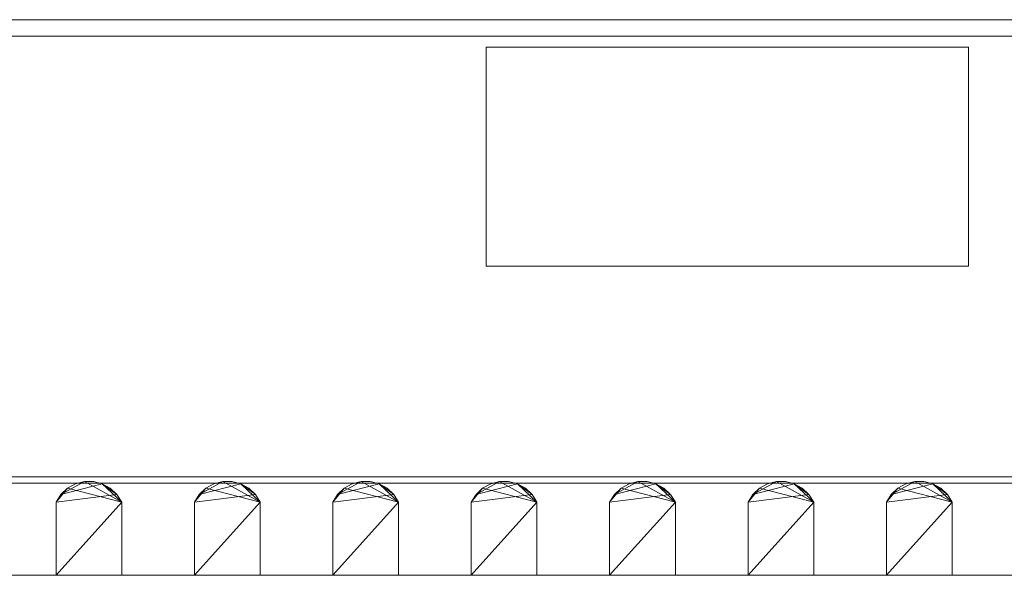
# Model space of a CAD drawing. Header units: millimetres. Extents: x -361 to 361, y 0 to 101.
# Tile 4 of 5: x -13 to 167, y 0 to 101. Entities that reach past the tile are written whole.
import ezdxf

# ---------------------------------------------------------------- set-up
doc = ezdxf.new("R2010")
doc.units = ezdxf.units.MM

# ---------------------------------------------------------------- blocks, each defined once
blk = doc.blocks.new('RSen_56_ME_FB_convector - hybrid - fresh air intake_jaga - clcm_01007218_bbn - wood natural color_jaga_clima canal hybrid_lxhxd 723x101_4x180_4 mm-283921-3D view')
at = {"lineweight": 18}
mesh = blk.add_polyface(dxfattribs=at)
corners = [(160.5, -90.2, -96.4), (72.5, -90.2, -96.4), (72.5, -90.2, -56.4), (160.5, -90.2, -56.4)]
mesh.append_faces([[corners[k] for k in face] for face in [(0, 1, 2, 3)]])
mesh = blk.add_polyface(dxfattribs=at)
corners = [(160.5, -120.2, -56.4), (160.5, -90.2, -56.4), (72.5, -90.2, -56.4), (72.5, -120.2, -56.4)]
mesh.append_faces([[corners[k] for k in face] for face in [(0, 1, 2, 3)]])
mesh = blk.add_polyface(dxfattribs=at)
corners = [(72.5, -120.2, -56.4), (72.5, -90.2, -56.4), (72.5, -90.2, -96.4), (72.5, -120.2, -96.4)]
mesh.append_faces([[corners[k] for k in face] for face in [(0, 1, 2, 3)]])
mesh = blk.add_polyface(dxfattribs=at)
corners = [(72.5, -120.2, -96.4), (72.5, -90.2, -96.4), (160.5, -90.2, -96.4), (160.5, -120.2, -96.4)]
mesh.append_faces([[corners[k] for k in face] for face in [(0, 1, 2, 3)]])
mesh = blk.add_polyface(dxfattribs=at)
corners = [(160.5, -120.2, -96.4), (160.5, -90.2, -96.4), (160.5, -90.2, -56.4), (160.5, -120.2, -56.4)]
mesh.append_faces([[corners[k] for k in face] for face in [(0, 1, 2, 3)]])
mesh = blk.add_polyface(dxfattribs=at)
corners = [(72.5, -120.2, -56.4), (72.5, -120.2, -96.4), (160.5, -120.2, -96.4), (160.5, -120.2, -56.4)]
mesh.append_faces([[corners[k] for k in face] for face in [(0, 1, 2, 3)]])
blk = doc.blocks.new('RSen_56_ME_FB_SOg - wood - clima canal - SH_jaga - standard-286464-3D view')
at = {"lineweight": 18}
mesh = blk.add_polyface(dxfattribs=at)
corners = [(361.5, -90.2, -101.4), (-361.5, -90.2, -101.4), (-361.5, 90.2, -101.4), (361.5, 90.2, -101.4)]
mesh.append_faces([[corners[k] for k in face] for face in [(0, 1, 2, 3)]])
mesh = blk.add_polyface(dxfattribs=at)
corners = [(-361.5, 90.2, -101.4), (-361.5, 90.2), (361.5, 90.2), (361.5, 90.2, -101.4)]
mesh.append_faces([[corners[k] for k in face] for face in [(0, 1, 2, 3)]])
mesh = blk.add_polyface(dxfattribs=at)
corners = [(361.5, -90.2), (361.5, 90.2), (-361.5, 90.2), (-361.5, -90.2), (359.28, 87.98), (359.28, -87.98), (-359.28, -87.98), (-359.28, 87.98)]
mesh.append_faces([[corners[k] for k in face] for face in [(3, 6, 7, 2), (6, 3, 0, 5)]], dxfattribs={"vtx0": -1, "vtx2": -1})
mesh.append_faces([[corners[k] for k in face] for face in [(1, 2, 7, 4), (4, 5, 0, 1)]], dxfattribs={"vtx1": -1, "vtx3": -1})
mesh = blk.add_polyface(dxfattribs=at)
corners = [(359.28, 87.98, -98.4), (-359.28, 87.98, -98.4), (-359.28, -87.98, -98.4), (359.28, -87.98, -98.4)]
mesh.append_faces([[corners[k] for k in face] for face in [(0, 1, 2, 3)]])
mesh = blk.add_polyface(dxfattribs=at)
corners = [(359.28, 87.98, -18), (359.28, -87.98, -18), (-359.28, -87.98, -18), (-359.28, 87.98, -18), (348.78, -77.48, -18), (348.78, 77.48, -18), (-348.78, 77.48, -18), (-348.78, -77.48, -18)]
mesh.append_faces([[corners[k] for k in face] for face in [(3, 6, 7, 2), (6, 3, 0, 5)]], dxfattribs={"vtx0": -1, "vtx2": -1})
mesh.append_faces([[corners[k] for k in face] for face in [(1, 2, 7, 4), (4, 5, 0, 1)]], dxfattribs={"vtx1": -1, "vtx3": -1})
mesh = blk.add_polyface(dxfattribs=at)
corners = [(359.28, -87.98, -16.79), (359.28, 87.98, -16.79), (-359.28, 87.98, -16.79), (-359.28, -87.98, -16.79), (348.78, 77.48, -16.79), (348.78, -77.48, -16.79), (-348.78, -77.48, -16.79), (-348.78, 77.48, -16.79)]
mesh.append_faces([[corners[k] for k in face] for face in [(3, 6, 7, 2), (6, 3, 0, 5)]], dxfattribs={"vtx0": -1, "vtx2": -1})
mesh.append_faces([[corners[k] for k in face] for face in [(1, 2, 7, 4), (4, 5, 0, 1)]], dxfattribs={"vtx1": -1, "vtx3": -1})
mesh = blk.add_polyface(dxfattribs=at)
corners = [(359.28, 87.98), (-359.28, 87.98), (-359.28, 87.98, -16.79), (359.28, 87.98, -16.79)]
mesh.append_faces([[corners[k] for k in face] for face in [(0, 1, 2, 3)]])
mesh = blk.add_polyface(dxfattribs=at)
corners = [(-359.28, 87.98, -18), (-359.28, 87.98, -98.4), (359.28, 87.98, -98.4), (359.28, 87.98, -18)]
mesh.append_faces([[corners[k] for k in face] for face in [(0, 1, 2, 3)]])
mesh = blk.add_polyface(dxfattribs=at)
corners = [(-6, 84.2), (6, 84.2), (6, 84.2, -13.35), (5.12, 84.2, -14.76), (3.91, 84.2, -15.91), (2.45, 84.2, -16.72), (0.83, 84.2, -17.14), (-0.83, 84.2, -17.14), (-2.45, 84.2, -16.72), (-3.91, 84.2, -15.91), (-5.12, 84.2, -14.76), (-6, 84.2, -13.35)]
mesh.append_faces([[corners[k] for k in face] for face in [(2, 0, 1)]], dxfattribs={"vtx0": -1})
mesh.append_faces([[corners[k] for k in face] for face in [(7, 10, 5, 6)]], dxfattribs={"vtx0": -1, "vtx1": -1})
mesh.append_faces([[corners[k] for k in face] for face in [(4, 5, 3)]], dxfattribs={"vtx1": -1})
mesh.append_faces([[corners[k] for k in face] for face in [(10, 11, 3, 5)]], dxfattribs={"vtx1": -1, "vtx2": -1, "vtx3": -1})
mesh.append_faces([[corners[k] for k in face] for face in [(11, 0, 2, 3)]], dxfattribs={"vtx1": -1, "vtx3": -1})
mesh.append_faces([[corners[k] for k in face] for face in [(7, 8, 9, 10)]], dxfattribs={"vtx3": -1})
mesh = blk.add_polyface(dxfattribs=at)
corners = [(-6, -84.2), (-6, 84.2), (-6, 84.2, -13.35), (-6, -84.2, -13.35)]
mesh.append_faces([[corners[k] for k in face] for face in [(0, 1, 2, 3)]])
mesh = blk.add_polyface(dxfattribs=at)
corners = [(6, -84.2), (6, 84.2), (-6, 84.2), (-6, -84.2)]
mesh.append_faces([[corners[k] for k in face] for face in [(0, 1, 2, 3)]])
mesh = blk.add_polyface(dxfattribs=at)
corners = [(6, -84.2, -13.35), (5.12, -84.2, -14.76), (3.91, -84.2, -15.91), (2.45, -84.2, -16.72), (0.83, -84.2, -17.14), (-0.83, -84.2, -17.14), (-2.45, -84.2, -16.72), (-3.91, -84.2, -15.91), (-5.12, -84.2, -14.76), (-6, -84.2, -13.35), (-6, 84.2, -13.35), (-5.12, 84.2, -14.76), (-3.91, 84.2, -15.91), (-2.45, 84.2, -16.72), (-0.83, 84.2, -17.14), (0.83, 84.2, -17.14), (2.45, 84.2, -16.72), (3.91, 84.2, -15.91), (5.12, 84.2, -14.76), (6, 84.2, -13.35)]
mesh.append_faces([[corners[k] for k in face] for face in [(6, 13, 14, 5), (7, 12, 13, 6)]], dxfattribs={"vtx0": -1, "vtx2": -1})
mesh.append_faces([[corners[k] for k in face] for face in [(10, 11, 8, 9)]], dxfattribs={"vtx1": -1})
mesh.append_faces([[corners[k] for k in face] for face in [(11, 12, 7, 8), (4, 5, 14, 15), (15, 16, 3, 4), (17, 18, 1, 2), (16, 17, 2, 3)]], dxfattribs={"vtx1": -1, "vtx3": -1})
mesh.append_faces([[corners[k] for k in face] for face in [(18, 19, 0, 1)]], dxfattribs={"vtx3": -1})
mesh = blk.add_polyface(dxfattribs=at)
corners = [(6, -84.2, -13.35), (6, 84.2, -13.35), (6, 84.2), (6, -84.2)]
mesh.append_faces([[corners[k] for k in face] for face in [(0, 1, 2, 3)]])
mesh = blk.add_polyface(dxfattribs=at)
corners = [(19.25, 84.2), (31.25, 84.2), (31.25, 84.2, -13.35), (30.37, 84.2, -14.76), (29.16, 84.2, -15.91), (27.7, 84.2, -16.72), (26.08, 84.2, -17.14), (24.42, 84.2, -17.14), (22.8, 84.2, -16.72), (21.34, 84.2, -15.91), (20.13, 84.2, -14.76), (19.25, 84.2, -13.35)]
mesh.append_faces([[corners[k] for k in face] for face in [(2, 0, 1)]], dxfattribs={"vtx0": -1})
mesh.append_faces([[corners[k] for k in face] for face in [(7, 10, 5, 6)]], dxfattribs={"vtx0": -1, "vtx1": -1})
mesh.append_faces([[corners[k] for k in face] for face in [(4, 5, 3)]], dxfattribs={"vtx1": -1})
mesh.append_faces([[corners[k] for k in face] for face in [(10, 11, 3, 5)]], dxfattribs={"vtx1": -1, "vtx2": -1, "vtx3": -1})
mesh.append_faces([[corners[k] for k in face] for face in [(11, 0, 2, 3)]], dxfattribs={"vtx1": -1, "vtx3": -1})
mesh.append_faces([[corners[k] for k in face] for face in [(7, 8, 9, 10)]], dxfattribs={"vtx3": -1})
mesh = blk.add_polyface(dxfattribs=at)
corners = [(19.25, -84.2), (19.25, 84.2), (19.25, 84.2, -13.35), (19.25, -84.2, -13.35)]
mesh.append_faces([[corners[k] for k in face] for face in [(0, 1, 2, 3)]])
mesh = blk.add_polyface(dxfattribs=at)
corners = [(31.25, -84.2), (31.25, 84.2), (19.25, 84.2), (19.25, -84.2)]
mesh.append_faces([[corners[k] for k in face] for face in [(0, 1, 2, 3)]])
mesh = blk.add_polyface(dxfattribs=at)
corners = [(31.25, -84.2, -13.35), (30.37, -84.2, -14.76), (29.16, -84.2, -15.91), (27.7, -84.2, -16.72), (26.08, -84.2, -17.14), (24.42, -84.2, -17.14), (22.8, -84.2, -16.72), (21.34, -84.2, -15.91), (20.13, -84.2, -14.76), (19.25, -84.2, -13.35), (19.25, 84.2, -13.35), (20.13, 84.2, -14.76), (21.34, 84.2, -15.91), (22.8, 84.2, -16.72), (24.42, 84.2, -17.14), (26.08, 84.2, -17.14), (27.7, 84.2, -16.72), (29.16, 84.2, -15.91), (30.37, 84.2, -14.76), (31.25, 84.2, -13.35)]
mesh.append_faces([[corners[k] for k in face] for face in [(6, 13, 14, 5), (7, 12, 13, 6)]], dxfattribs={"vtx0": -1, "vtx2": -1})
mesh.append_faces([[corners[k] for k in face] for face in [(10, 11, 8, 9)]], dxfattribs={"vtx1": -1})
mesh.append_faces([[corners[k] for k in face] for face in [(11, 12, 7, 8), (4, 5, 14, 15), (15, 16, 3, 4), (17, 18, 1, 2), (16, 17, 2, 3)]], dxfattribs={"vtx1": -1, "vtx3": -1})
mesh.append_faces([[corners[k] for k in face] for face in [(18, 19, 0, 1)]], dxfattribs={"vtx3": -1})
mesh = blk.add_polyface(dxfattribs=at)
corners = [(31.25, -84.2, -13.35), (31.25, 84.2, -13.35), (31.25, 84.2), (31.25, -84.2)]
mesh.append_faces([[corners[k] for k in face] for face in [(0, 1, 2, 3)]])
mesh = blk.add_polyface(dxfattribs=at)
corners = [(44.5, 84.2), (56.5, 84.2), (56.5, 84.2, -13.35), (55.62, 84.2, -14.76), (54.41, 84.2, -15.91), (52.95, 84.2, -16.72), (51.33, 84.2, -17.14), (49.67, 84.2, -17.14), (48.05, 84.2, -16.72), (46.59, 84.2, -15.91), (45.38, 84.2, -14.76), (44.5, 84.2, -13.35)]
mesh.append_faces([[corners[k] for k in face] for face in [(2, 0, 1)]], dxfattribs={"vtx0": -1})
mesh.append_faces([[corners[k] for k in face] for face in [(7, 10, 5, 6)]], dxfattribs={"vtx0": -1, "vtx1": -1})
mesh.append_faces([[corners[k] for k in face] for face in [(4, 5, 3)]], dxfattribs={"vtx1": -1})
mesh.append_faces([[corners[k] for k in face] for face in [(10, 11, 3, 5)]], dxfattribs={"vtx1": -1, "vtx2": -1, "vtx3": -1})
mesh.append_faces([[corners[k] for k in face] for face in [(11, 0, 2, 3)]], dxfattribs={"vtx1": -1, "vtx3": -1})
mesh.append_faces([[corners[k] for k in face] for face in [(7, 8, 9, 10)]], dxfattribs={"vtx3": -1})
mesh = blk.add_polyface(dxfattribs=at)
corners = [(44.5, -84.2), (44.5, 84.2), (44.5, 84.2, -13.35), (44.5, -84.2, -13.35)]
mesh.append_faces([[corners[k] for k in face] for face in [(0, 1, 2, 3)]])
mesh = blk.add_polyface(dxfattribs=at)
corners = [(56.5, -84.2), (56.5, 84.2), (44.5, 84.2), (44.5, -84.2)]
mesh.append_faces([[corners[k] for k in face] for face in [(0, 1, 2, 3)]])
mesh = blk.add_polyface(dxfattribs=at)
corners = [(56.5, -84.2, -13.35), (55.62, -84.2, -14.76), (54.41, -84.2, -15.91), (52.95, -84.2, -16.72), (51.33, -84.2, -17.14), (49.67, -84.2, -17.14), (48.05, -84.2, -16.72), (46.59, -84.2, -15.91), (45.38, -84.2, -14.76), (44.5, -84.2, -13.35), (44.5, 84.2, -13.35), (45.38, 84.2, -14.76), (46.59, 84.2, -15.91), (48.05, 84.2, -16.72), (49.67, 84.2, -17.14), (51.33, 84.2, -17.14), (52.95, 84.2, -16.72), (54.41, 84.2, -15.91), (55.62, 84.2, -14.76), (56.5, 84.2, -13.35)]
mesh.append_faces([[corners[k] for k in face] for face in [(6, 13, 14, 5), (7, 12, 13, 6)]], dxfattribs={"vtx0": -1, "vtx2": -1})
mesh.append_faces([[corners[k] for k in face] for face in [(10, 11, 8, 9)]], dxfattribs={"vtx1": -1})
mesh.append_faces([[corners[k] for k in face] for face in [(11, 12, 7, 8), (4, 5, 14, 15), (15, 16, 3, 4), (17, 18, 1, 2), (16, 17, 2, 3)]], dxfattribs={"vtx1": -1, "vtx3": -1})
mesh.append_faces([[corners[k] for k in face] for face in [(18, 19, 0, 1)]], dxfattribs={"vtx3": -1})
mesh = blk.add_polyface(dxfattribs=at)
corners = [(56.5, -84.2, -13.35), (56.5, 84.2, -13.35), (56.5, 84.2), (56.5, -84.2)]
mesh.append_faces([[corners[k] for k in face] for face in [(0, 1, 2, 3)]])
mesh = blk.add_polyface(dxfattribs=at)
corners = [(69.75, 84.2), (81.75, 84.2), (81.75, 84.2, -13.35), (80.87, 84.2, -14.76), (79.66, 84.2, -15.91), (78.2, 84.2, -16.72), (76.58, 84.2, -17.14), (74.92, 84.2, -17.14), (73.3, 84.2, -16.72), (71.84, 84.2, -15.91), (70.63, 84.2, -14.76), (69.75, 84.2, -13.35)]
mesh.append_faces([[corners[k] for k in face] for face in [(2, 0, 1)]], dxfattribs={"vtx0": -1})
mesh.append_faces([[corners[k] for k in face] for face in [(7, 10, 5, 6)]], dxfattribs={"vtx0": -1, "vtx1": -1})
mesh.append_faces([[corners[k] for k in face] for face in [(4, 5, 3)]], dxfattribs={"vtx1": -1})
mesh.append_faces([[corners[k] for k in face] for face in [(10, 11, 3, 5)]], dxfattribs={"vtx1": -1, "vtx2": -1, "vtx3": -1})
mesh.append_faces([[corners[k] for k in face] for face in [(11, 0, 2, 3)]], dxfattribs={"vtx1": -1, "vtx3": -1})
mesh.append_faces([[corners[k] for k in face] for face in [(7, 8, 9, 10)]], dxfattribs={"vtx3": -1})
mesh = blk.add_polyface(dxfattribs=at)
corners = [(69.75, -84.2), (69.75, 84.2), (69.75, 84.2, -13.35), (69.75, -84.2, -13.35)]
mesh.append_faces([[corners[k] for k in face] for face in [(0, 1, 2, 3)]])
mesh = blk.add_polyface(dxfattribs=at)
corners = [(81.75, -84.2), (81.75, 84.2), (69.75, 84.2), (69.75, -84.2)]
mesh.append_faces([[corners[k] for k in face] for face in [(0, 1, 2, 3)]])
mesh = blk.add_polyface(dxfattribs=at)
corners = [(81.75, -84.2, -13.35), (80.87, -84.2, -14.76), (79.66, -84.2, -15.91), (78.2, -84.2, -16.72), (76.58, -84.2, -17.14), (74.92, -84.2, -17.14), (73.3, -84.2, -16.72), (71.84, -84.2, -15.91), (70.63, -84.2, -14.76), (69.75, -84.2, -13.35), (69.75, 84.2, -13.35), (70.63, 84.2, -14.76), (71.84, 84.2, -15.91), (73.3, 84.2, -16.72), (74.92, 84.2, -17.14), (76.58, 84.2, -17.14), (78.2, 84.2, -16.72), (79.66, 84.2, -15.91), (80.87, 84.2, -14.76), (81.75, 84.2, -13.35)]
mesh.append_faces([[corners[k] for k in face] for face in [(6, 13, 14, 5), (7, 12, 13, 6)]], dxfattribs={"vtx0": -1, "vtx2": -1})
mesh.append_faces([[corners[k] for k in face] for face in [(10, 11, 8, 9)]], dxfattribs={"vtx1": -1})
mesh.append_faces([[corners[k] for k in face] for face in [(11, 12, 7, 8), (4, 5, 14, 15), (15, 16, 3, 4), (17, 18, 1, 2), (16, 17, 2, 3)]], dxfattribs={"vtx1": -1, "vtx3": -1})
mesh.append_faces([[corners[k] for k in face] for face in [(18, 19, 0, 1)]], dxfattribs={"vtx3": -1})
mesh = blk.add_polyface(dxfattribs=at)
corners = [(81.75, -84.2, -13.35), (81.75, 84.2, -13.35), (81.75, 84.2), (81.75, -84.2)]
mesh.append_faces([[corners[k] for k in face] for face in [(0, 1, 2, 3)]])
mesh = blk.add_polyface(dxfattribs=at)
corners = [(95, 84.2), (107, 84.2), (107, 84.2, -13.35), (106.12, 84.2, -14.76), (104.91, 84.2, -15.91), (103.45, 84.2, -16.72), (101.83, 84.2, -17.14), (100.17, 84.2, -17.14), (98.55, 84.2, -16.72), (97.09, 84.2, -15.91), (95.88, 84.2, -14.76), (95, 84.2, -13.35)]
mesh.append_faces([[corners[k] for k in face] for face in [(2, 0, 1)]], dxfattribs={"vtx0": -1})
mesh.append_faces([[corners[k] for k in face] for face in [(7, 10, 5, 6)]], dxfattribs={"vtx0": -1, "vtx1": -1})
mesh.append_faces([[corners[k] for k in face] for face in [(4, 5, 3)]], dxfattribs={"vtx1": -1})
mesh.append_faces([[corners[k] for k in face] for face in [(10, 11, 3, 5)]], dxfattribs={"vtx1": -1, "vtx2": -1, "vtx3": -1})
mesh.append_faces([[corners[k] for k in face] for face in [(11, 0, 2, 3)]], dxfattribs={"vtx1": -1, "vtx3": -1})
mesh.append_faces([[corners[k] for k in face] for face in [(7, 8, 9, 10)]], dxfattribs={"vtx3": -1})
mesh = blk.add_polyface(dxfattribs=at)
corners = [(95, -84.2), (95, 84.2), (95, 84.2, -13.35), (95, -84.2, -13.35)]
mesh.append_faces([[corners[k] for k in face] for face in [(0, 1, 2, 3)]])
mesh = blk.add_polyface(dxfattribs=at)
corners = [(107, -84.2), (107, 84.2), (95, 84.2), (95, -84.2)]
mesh.append_faces([[corners[k] for k in face] for face in [(0, 1, 2, 3)]])
mesh = blk.add_polyface(dxfattribs=at)
corners = [(107, -84.2, -13.35), (106.12, -84.2, -14.76), (104.91, -84.2, -15.91), (103.45, -84.2, -16.72), (101.83, -84.2, -17.14), (100.17, -84.2, -17.14), (98.55, -84.2, -16.72), (97.09, -84.2, -15.91), (95.88, -84.2, -14.76), (95, -84.2, -13.35), (95, 84.2, -13.35), (95.88, 84.2, -14.76), (97.09, 84.2, -15.91), (98.55, 84.2, -16.72), (100.17, 84.2, -17.14), (101.83, 84.2, -17.14), (103.45, 84.2, -16.72), (104.91, 84.2, -15.91), (106.12, 84.2, -14.76), (107, 84.2, -13.35)]
mesh.append_faces([[corners[k] for k in face] for face in [(6, 13, 14, 5), (7, 12, 13, 6)]], dxfattribs={"vtx0": -1, "vtx2": -1})
mesh.append_faces([[corners[k] for k in face] for face in [(10, 11, 8, 9)]], dxfattribs={"vtx1": -1})
mesh.append_faces([[corners[k] for k in face] for face in [(11, 12, 7, 8), (4, 5, 14, 15), (15, 16, 3, 4), (17, 18, 1, 2), (16, 17, 2, 3)]], dxfattribs={"vtx1": -1, "vtx3": -1})
mesh.append_faces([[corners[k] for k in face] for face in [(18, 19, 0, 1)]], dxfattribs={"vtx3": -1})
mesh = blk.add_polyface(dxfattribs=at)
corners = [(107, -84.2, -13.35), (107, 84.2, -13.35), (107, 84.2), (107, -84.2)]
mesh.append_faces([[corners[k] for k in face] for face in [(0, 1, 2, 3)]])
mesh = blk.add_polyface(dxfattribs=at)
corners = [(120.25, 84.2), (132.25, 84.2), (132.25, 84.2, -13.35), (131.37, 84.2, -14.76), (130.16, 84.2, -15.91), (128.7, 84.2, -16.72), (127.08, 84.2, -17.14), (125.42, 84.2, -17.14), (123.8, 84.2, -16.72), (122.34, 84.2, -15.91), (121.13, 84.2, -14.76), (120.25, 84.2, -13.35)]
mesh.append_faces([[corners[k] for k in face] for face in [(2, 0, 1)]], dxfattribs={"vtx0": -1})
mesh.append_faces([[corners[k] for k in face] for face in [(7, 10, 5, 6)]], dxfattribs={"vtx0": -1, "vtx1": -1})
mesh.append_faces([[corners[k] for k in face] for face in [(4, 5, 3)]], dxfattribs={"vtx1": -1})
mesh.append_faces([[corners[k] for k in face] for face in [(10, 11, 3, 5)]], dxfattribs={"vtx1": -1, "vtx2": -1, "vtx3": -1})
mesh.append_faces([[corners[k] for k in face] for face in [(11, 0, 2, 3)]], dxfattribs={"vtx1": -1, "vtx3": -1})
mesh.append_faces([[corners[k] for k in face] for face in [(7, 8, 9, 10)]], dxfattribs={"vtx3": -1})
mesh = blk.add_polyface(dxfattribs=at)
corners = [(120.25, -84.2), (120.25, 84.2), (120.25, 84.2, -13.35), (120.25, -84.2, -13.35)]
mesh.append_faces([[corners[k] for k in face] for face in [(0, 1, 2, 3)]])
mesh = blk.add_polyface(dxfattribs=at)
corners = [(132.25, -84.2), (132.25, 84.2), (120.25, 84.2), (120.25, -84.2)]
mesh.append_faces([[corners[k] for k in face] for face in [(0, 1, 2, 3)]])
mesh = blk.add_polyface(dxfattribs=at)
corners = [(132.25, -84.2, -13.35), (131.37, -84.2, -14.76), (130.16, -84.2, -15.91), (128.7, -84.2, -16.72), (127.08, -84.2, -17.14), (125.42, -84.2, -17.14), (123.8, -84.2, -16.72), (122.34, -84.2, -15.91), (121.13, -84.2, -14.76), (120.25, -84.2, -13.35), (120.25, 84.2, -13.35), (121.13, 84.2, -14.76), (122.34, 84.2, -15.91), (123.8, 84.2, -16.72), (125.42, 84.2, -17.14), (127.08, 84.2, -17.14), (128.7, 84.2, -16.72), (130.16, 84.2, -15.91), (131.37, 84.2, -14.76), (132.25, 84.2, -13.35)]
mesh.append_faces([[corners[k] for k in face] for face in [(6, 13, 14, 5), (7, 12, 13, 6)]], dxfattribs={"vtx0": -1, "vtx2": -1})
mesh.append_faces([[corners[k] for k in face] for face in [(10, 11, 8, 9)]], dxfattribs={"vtx1": -1})
mesh.append_faces([[corners[k] for k in face] for face in [(11, 12, 7, 8), (4, 5, 14, 15), (15, 16, 3, 4), (17, 18, 1, 2), (16, 17, 2, 3)]], dxfattribs={"vtx1": -1, "vtx3": -1})
mesh.append_faces([[corners[k] for k in face] for face in [(18, 19, 0, 1)]], dxfattribs={"vtx3": -1})
mesh = blk.add_polyface(dxfattribs=at)
corners = [(132.25, -84.2, -13.35), (132.25, 84.2, -13.35), (132.25, 84.2), (132.25, -84.2)]
mesh.append_faces([[corners[k] for k in face] for face in [(0, 1, 2, 3)]])
mesh = blk.add_polyface(dxfattribs=at)
corners = [(145.5, 84.2), (157.5, 84.2), (157.5, 84.2, -13.35), (156.62, 84.2, -14.76), (155.41, 84.2, -15.91), (153.95, 84.2, -16.72), (152.33, 84.2, -17.14), (150.67, 84.2, -17.14), (149.05, 84.2, -16.72), (147.59, 84.2, -15.91), (146.38, 84.2, -14.76), (145.5, 84.2, -13.35)]
mesh.append_faces([[corners[k] for k in face] for face in [(2, 0, 1)]], dxfattribs={"vtx0": -1})
mesh.append_faces([[corners[k] for k in face] for face in [(7, 10, 5, 6)]], dxfattribs={"vtx0": -1, "vtx1": -1})
mesh.append_faces([[corners[k] for k in face] for face in [(4, 5, 3)]], dxfattribs={"vtx1": -1})
mesh.append_faces([[corners[k] for k in face] for face in [(10, 11, 3, 5)]], dxfattribs={"vtx1": -1, "vtx2": -1, "vtx3": -1})
mesh.append_faces([[corners[k] for k in face] for face in [(11, 0, 2, 3)]], dxfattribs={"vtx1": -1, "vtx3": -1})
mesh.append_faces([[corners[k] for k in face] for face in [(7, 8, 9, 10)]], dxfattribs={"vtx3": -1})
mesh = blk.add_polyface(dxfattribs=at)
corners = [(145.5, -84.2), (145.5, 84.2), (145.5, 84.2, -13.35), (145.5, -84.2, -13.35)]
mesh.append_faces([[corners[k] for k in face] for face in [(0, 1, 2, 3)]])
mesh = blk.add_polyface(dxfattribs=at)
corners = [(157.5, -84.2), (157.5, 84.2), (145.5, 84.2), (145.5, -84.2)]
mesh.append_faces([[corners[k] for k in face] for face in [(0, 1, 2, 3)]])
mesh = blk.add_polyface(dxfattribs=at)
corners = [(157.5, -84.2, -13.35), (156.62, -84.2, -14.76), (155.41, -84.2, -15.91), (153.95, -84.2, -16.72), (152.33, -84.2, -17.14), (150.67, -84.2, -17.14), (149.05, -84.2, -16.72), (147.59, -84.2, -15.91), (146.38, -84.2, -14.76), (145.5, -84.2, -13.35), (145.5, 84.2, -13.35), (146.38, 84.2, -14.76), (147.59, 84.2, -15.91), (149.05, 84.2, -16.72), (150.67, 84.2, -17.14), (152.33, 84.2, -17.14), (153.95, 84.2, -16.72), (155.41, 84.2, -15.91), (156.62, 84.2, -14.76), (157.5, 84.2, -13.35)]
mesh.append_faces([[corners[k] for k in face] for face in [(6, 13, 14, 5), (7, 12, 13, 6)]], dxfattribs={"vtx0": -1, "vtx2": -1})
mesh.append_faces([[corners[k] for k in face] for face in [(10, 11, 8, 9)]], dxfattribs={"vtx1": -1})
mesh.append_faces([[corners[k] for k in face] for face in [(11, 12, 7, 8), (4, 5, 14, 15), (15, 16, 3, 4), (17, 18, 1, 2), (16, 17, 2, 3)]], dxfattribs={"vtx1": -1, "vtx3": -1})
mesh.append_faces([[corners[k] for k in face] for face in [(18, 19, 0, 1)]], dxfattribs={"vtx3": -1})
mesh = blk.add_polyface(dxfattribs=at)
corners = [(157.5, -84.2, -13.35), (157.5, 84.2, -13.35), (157.5, 84.2), (157.5, -84.2)]
mesh.append_faces([[corners[k] for k in face] for face in [(0, 1, 2, 3)]])
mesh = blk.add_polyface(dxfattribs=at)
corners = [(348.78, 77.48, -16.79), (-348.78, 77.48, -16.79), (-348.78, 77.48, -18), (348.78, 77.48, -18)]
mesh.append_faces([[corners[k] for k in face] for face in [(0, 1, 2, 3)]])
mesh = blk.add_polyface(dxfattribs=at)
corners = [(348.78, -77.48, -18), (-348.78, -77.48, -18), (-348.78, -77.48, -16.79), (348.78, -77.48, -16.79)]
mesh.append_faces([[corners[k] for k in face] for face in [(0, 1, 2, 3)]])
mesh = blk.add_polyface(dxfattribs=at)
corners = [(-6, -84.2), (-6, -84.2, -13.35), (-5.12, -84.2, -14.76), (-3.91, -84.2, -15.91), (-2.45, -84.2, -16.72), (-0.83, -84.2, -17.14), (0.83, -84.2, -17.14), (2.45, -84.2, -16.72), (3.91, -84.2, -15.91), (5.12, -84.2, -14.76), (6, -84.2, -13.35), (6, -84.2)]
mesh.append_faces([[corners[k] for k in face] for face in [(10, 7, 8, 9)]], dxfattribs={"vtx0": -1})
mesh.append_faces([[corners[k] for k in face] for face in [(7, 10, 5, 6)]], dxfattribs={"vtx0": -1, "vtx1": -1})
mesh.append_faces([[corners[k] for k in face] for face in [(1, 3, 10, 0)]], dxfattribs={"vtx0": -1, "vtx1": -1, "vtx2": -1})
mesh.append_faces([[corners[k] for k in face] for face in [(11, 0, 10)]], dxfattribs={"vtx1": -1})
mesh.append_faces([[corners[k] for k in face] for face in [(1, 2, 3)]], dxfattribs={"vtx2": -1})
mesh.append_faces([[corners[k] for k in face] for face in [(3, 4, 5, 10)]], dxfattribs={"vtx2": -1, "vtx3": -1})
mesh = blk.add_polyface(dxfattribs=at)
corners = [(19.25, -84.2), (19.25, -84.2, -13.35), (20.13, -84.2, -14.76), (21.34, -84.2, -15.91), (22.8, -84.2, -16.72), (24.42, -84.2, -17.14), (26.08, -84.2, -17.14), (27.7, -84.2, -16.72), (29.16, -84.2, -15.91), (30.37, -84.2, -14.76), (31.25, -84.2, -13.35), (31.25, -84.2)]
mesh.append_faces([[corners[k] for k in face] for face in [(10, 7, 8, 9)]], dxfattribs={"vtx0": -1})
mesh.append_faces([[corners[k] for k in face] for face in [(7, 10, 5, 6)]], dxfattribs={"vtx0": -1, "vtx1": -1})
mesh.append_faces([[corners[k] for k in face] for face in [(1, 3, 10, 0)]], dxfattribs={"vtx0": -1, "vtx1": -1, "vtx2": -1})
mesh.append_faces([[corners[k] for k in face] for face in [(11, 0, 10)]], dxfattribs={"vtx1": -1})
mesh.append_faces([[corners[k] for k in face] for face in [(1, 2, 3)]], dxfattribs={"vtx2": -1})
mesh.append_faces([[corners[k] for k in face] for face in [(3, 4, 5, 10)]], dxfattribs={"vtx2": -1, "vtx3": -1})
mesh = blk.add_polyface(dxfattribs=at)
corners = [(44.5, -84.2), (44.5, -84.2, -13.35), (45.38, -84.2, -14.76), (46.59, -84.2, -15.91), (48.05, -84.2, -16.72), (49.67, -84.2, -17.14), (51.33, -84.2, -17.14), (52.95, -84.2, -16.72), (54.41, -84.2, -15.91), (55.62, -84.2, -14.76), (56.5, -84.2, -13.35), (56.5, -84.2)]
mesh.append_faces([[corners[k] for k in face] for face in [(10, 7, 8, 9)]], dxfattribs={"vtx0": -1})
mesh.append_faces([[corners[k] for k in face] for face in [(7, 10, 5, 6)]], dxfattribs={"vtx0": -1, "vtx1": -1})
mesh.append_faces([[corners[k] for k in face] for face in [(1, 3, 10, 0)]], dxfattribs={"vtx0": -1, "vtx1": -1, "vtx2": -1})
mesh.append_faces([[corners[k] for k in face] for face in [(11, 0, 10)]], dxfattribs={"vtx1": -1})
mesh.append_faces([[corners[k] for k in face] for face in [(1, 2, 3)]], dxfattribs={"vtx2": -1})
mesh.append_faces([[corners[k] for k in face] for face in [(3, 4, 5, 10)]], dxfattribs={"vtx2": -1, "vtx3": -1})
mesh = blk.add_polyface(dxfattribs=at)
corners = [(69.75, -84.2), (69.75, -84.2, -13.35), (70.63, -84.2, -14.76), (71.84, -84.2, -15.91), (73.3, -84.2, -16.72), (74.92, -84.2, -17.14), (76.58, -84.2, -17.14), (78.2, -84.2, -16.72), (79.66, -84.2, -15.91), (80.87, -84.2, -14.76), (81.75, -84.2, -13.35), (81.75, -84.2)]
mesh.append_faces([[corners[k] for k in face] for face in [(10, 7, 8, 9)]], dxfattribs={"vtx0": -1})
mesh.append_faces([[corners[k] for k in face] for face in [(7, 10, 5, 6)]], dxfattribs={"vtx0": -1, "vtx1": -1})
mesh.append_faces([[corners[k] for k in face] for face in [(1, 3, 10, 0)]], dxfattribs={"vtx0": -1, "vtx1": -1, "vtx2": -1})
mesh.append_faces([[corners[k] for k in face] for face in [(11, 0, 10)]], dxfattribs={"vtx1": -1})
mesh.append_faces([[corners[k] for k in face] for face in [(1, 2, 3)]], dxfattribs={"vtx2": -1})
mesh.append_faces([[corners[k] for k in face] for face in [(3, 4, 5, 10)]], dxfattribs={"vtx2": -1, "vtx3": -1})
mesh = blk.add_polyface(dxfattribs=at)
corners = [(95, -84.2), (95, -84.2, -13.35), (95.88, -84.2, -14.76), (97.09, -84.2, -15.91), (98.55, -84.2, -16.72), (100.17, -84.2, -17.14), (101.83, -84.2, -17.14), (103.45, -84.2, -16.72), (104.91, -84.2, -15.91), (106.12, -84.2, -14.76), (107, -84.2, -13.35), (107, -84.2)]
mesh.append_faces([[corners[k] for k in face] for face in [(10, 7, 8, 9)]], dxfattribs={"vtx0": -1})
mesh.append_faces([[corners[k] for k in face] for face in [(7, 10, 5, 6)]], dxfattribs={"vtx0": -1, "vtx1": -1})
mesh.append_faces([[corners[k] for k in face] for face in [(1, 3, 10, 0)]], dxfattribs={"vtx0": -1, "vtx1": -1, "vtx2": -1})
mesh.append_faces([[corners[k] for k in face] for face in [(11, 0, 10)]], dxfattribs={"vtx1": -1})
mesh.append_faces([[corners[k] for k in face] for face in [(1, 2, 3)]], dxfattribs={"vtx2": -1})
mesh.append_faces([[corners[k] for k in face] for face in [(3, 4, 5, 10)]], dxfattribs={"vtx2": -1, "vtx3": -1})
mesh = blk.add_polyface(dxfattribs=at)
corners = [(120.25, -84.2), (120.25, -84.2, -13.35), (121.13, -84.2, -14.76), (122.34, -84.2, -15.91), (123.8, -84.2, -16.72), (125.42, -84.2, -17.14), (127.08, -84.2, -17.14), (128.7, -84.2, -16.72), (130.16, -84.2, -15.91), (131.37, -84.2, -14.76), (132.25, -84.2, -13.35), (132.25, -84.2)]
mesh.append_faces([[corners[k] for k in face] for face in [(10, 7, 8, 9)]], dxfattribs={"vtx0": -1})
mesh.append_faces([[corners[k] for k in face] for face in [(7, 10, 5, 6)]], dxfattribs={"vtx0": -1, "vtx1": -1})
mesh.append_faces([[corners[k] for k in face] for face in [(1, 3, 10, 0)]], dxfattribs={"vtx0": -1, "vtx1": -1, "vtx2": -1})
mesh.append_faces([[corners[k] for k in face] for face in [(11, 0, 10)]], dxfattribs={"vtx1": -1})
mesh.append_faces([[corners[k] for k in face] for face in [(1, 2, 3)]], dxfattribs={"vtx2": -1})
mesh.append_faces([[corners[k] for k in face] for face in [(3, 4, 5, 10)]], dxfattribs={"vtx2": -1, "vtx3": -1})
mesh = blk.add_polyface(dxfattribs=at)
corners = [(145.5, -84.2), (145.5, -84.2, -13.35), (146.38, -84.2, -14.76), (147.59, -84.2, -15.91), (149.05, -84.2, -16.72), (150.67, -84.2, -17.14), (152.33, -84.2, -17.14), (153.95, -84.2, -16.72), (155.41, -84.2, -15.91), (156.62, -84.2, -14.76), (157.5, -84.2, -13.35), (157.5, -84.2)]
mesh.append_faces([[corners[k] for k in face] for face in [(10, 7, 8, 9)]], dxfattribs={"vtx0": -1})
mesh.append_faces([[corners[k] for k in face] for face in [(7, 10, 5, 6)]], dxfattribs={"vtx0": -1, "vtx1": -1})
mesh.append_faces([[corners[k] for k in face] for face in [(1, 3, 10, 0)]], dxfattribs={"vtx0": -1, "vtx1": -1, "vtx2": -1})
mesh.append_faces([[corners[k] for k in face] for face in [(11, 0, 10)]], dxfattribs={"vtx1": -1})
mesh.append_faces([[corners[k] for k in face] for face in [(1, 2, 3)]], dxfattribs={"vtx2": -1})
mesh.append_faces([[corners[k] for k in face] for face in [(3, 4, 5, 10)]], dxfattribs={"vtx2": -1, "vtx3": -1})
mesh = blk.add_polyface(dxfattribs=at)
corners = [(359.28, -87.98, -16.79), (-359.28, -87.98, -16.79), (-359.28, -87.98), (359.28, -87.98)]
mesh.append_faces([[corners[k] for k in face] for face in [(0, 1, 2, 3)]])
mesh = blk.add_polyface(dxfattribs=at)
corners = [(359.28, -87.98, -18), (359.28, -87.98, -98.4), (-359.28, -87.98, -98.4), (-359.28, -87.98, -18)]
mesh.append_faces([[corners[k] for k in face] for face in [(0, 1, 2, 3)]])
mesh = blk.add_polyface(dxfattribs=at)
corners = [(-361.5, -90.2, -101.4), (361.5, -90.2, -101.4), (361.5, -90.2), (-361.5, -90.2)]
mesh.append_faces([[corners[k] for k in face] for face in [(0, 1, 2, 3)]])

msp = doc.modelspace()

# ---------------------------------------------------------------- block references
at = {"lineweight": 18, "extrusion": (0, -1, 0)}
for name in ['RSen_56_ME_FB_SOg - wood - clima canal - SH_jaga - standard-286464-3D view', 'RSen_56_ME_FB_convector - hybrid - fresh air intake_jaga - clcm_01007218_bbn - wood natural color_jaga_clima canal hybrid_lxhxd 723x101_4x180_4 mm-283921-3D view']:
    msp.add_blockref(name, (0, 0), dxfattribs=at)

doc.saveas('drawing.dxf')
